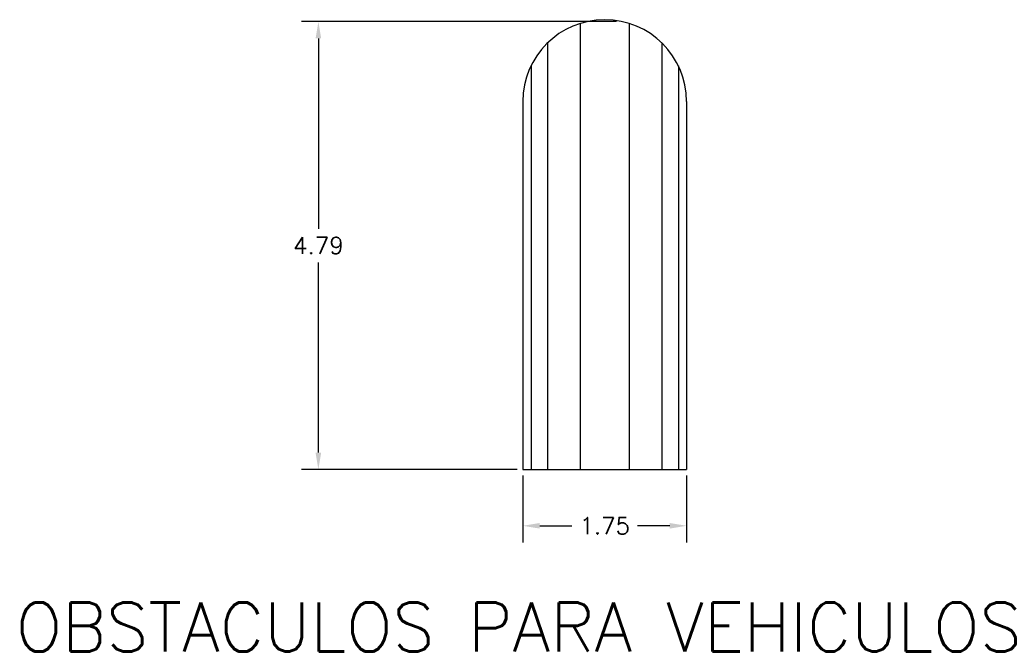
# Model space of a CAD drawing. Header units: millimetres. Extents: x 184.4 to 194.9, y 304 to 310.8.
import ezdxf
from ezdxf.enums import TextEntityAlignment as Align

# ---------------------------------------------------------------- set-up
doc = ezdxf.new("R2010")
doc.units = ezdxf.units.MM
doc.layers.add('4', color=4, linetype='Continuous')
doc.styles.add('ROMANS', font='romans')

msp = doc.modelspace()

# ---------------------------------------------------------------- linework, layer by layer
at = {"color": 4, "linetype": 'ByBlock'}
for p, q in [((190.748, 310.781), (187.377, 310.781)), ((187.557, 310.601), (187.557, 308.564)), ((187.557, 306.167), (187.557, 308.204)), ((189.682, 305.987), (187.377, 305.987)), ((189.745, 305.924), (189.745, 305.204)), ((191.496, 305.924), (191.496, 305.204)), ((189.925, 305.384), (190.269, 305.384)), ((191.316, 305.384), (190.972, 305.384))]:
    msp.add_line(p, q, dxfattribs=at)
for points in [[(187.527, 310.601), (187.587, 310.601), (187.557, 310.781)], [(187.527, 306.167), (187.587, 306.167), (187.557, 305.987)], [(189.925, 305.414), (189.925, 305.354), (189.745, 305.384)], [(191.316, 305.414), (191.316, 305.354), (191.496, 305.384)]]:
    msp.add_solid(points, dxfattribs=at)
at = {"layer": '4', "color": 4}
for p, q in [((190.358, 310.762), (190.358, 305.987)), ((190.883, 310.762), (190.883, 305.987)), ((190.008, 310.552), (190.008, 305.987)), ((191.233, 310.552), (191.233, 305.987)), ((189.832, 310.308), (189.832, 305.987)), ((191.408, 310.308), (191.408, 305.987)), ((189.745, 309.927), (189.745, 305.987)), ((191.496, 309.927), (191.496, 305.987)), ((189.745, 305.987), (191.496, 305.987))]:
    msp.add_line(p, q, dxfattribs=at)
msp.add_arc((190.62, 309.927), 0.875, 0, 180, dxfattribs=at)
at = {"layer": 'DEFPOINTS', "color": 4, "linetype": 'ByBlock'}
for p in [(187.557, 310.781), (190.81, 310.781), (189.745, 305.987), (189.745, 305.987), (191.496, 305.987), (191.496, 305.384)]:
    msp.add_point(p, dxfattribs=at)

# ---------------------------------------------------------------- texts
at = {"color": 4, "linetype": 'ByBlock', "style": 'ROMANS'}
for s, p in [('4.79', (187.557, 308.384)), ('1.75', (190.62, 305.384))]:
    msp.add_text(s, height=0.18, dxfattribs=at).set_placement(p, align=Align.MIDDLE_CENTER)
at = {"layer": '4', "color": 4, "style": 'ROMANS'}
msp.add_text('OBSTACULOS PARA VEHICULOS', height=0.52529, dxfattribs=at).set_placement((184.32, 304.039))

doc.saveas('drawing.dxf')
